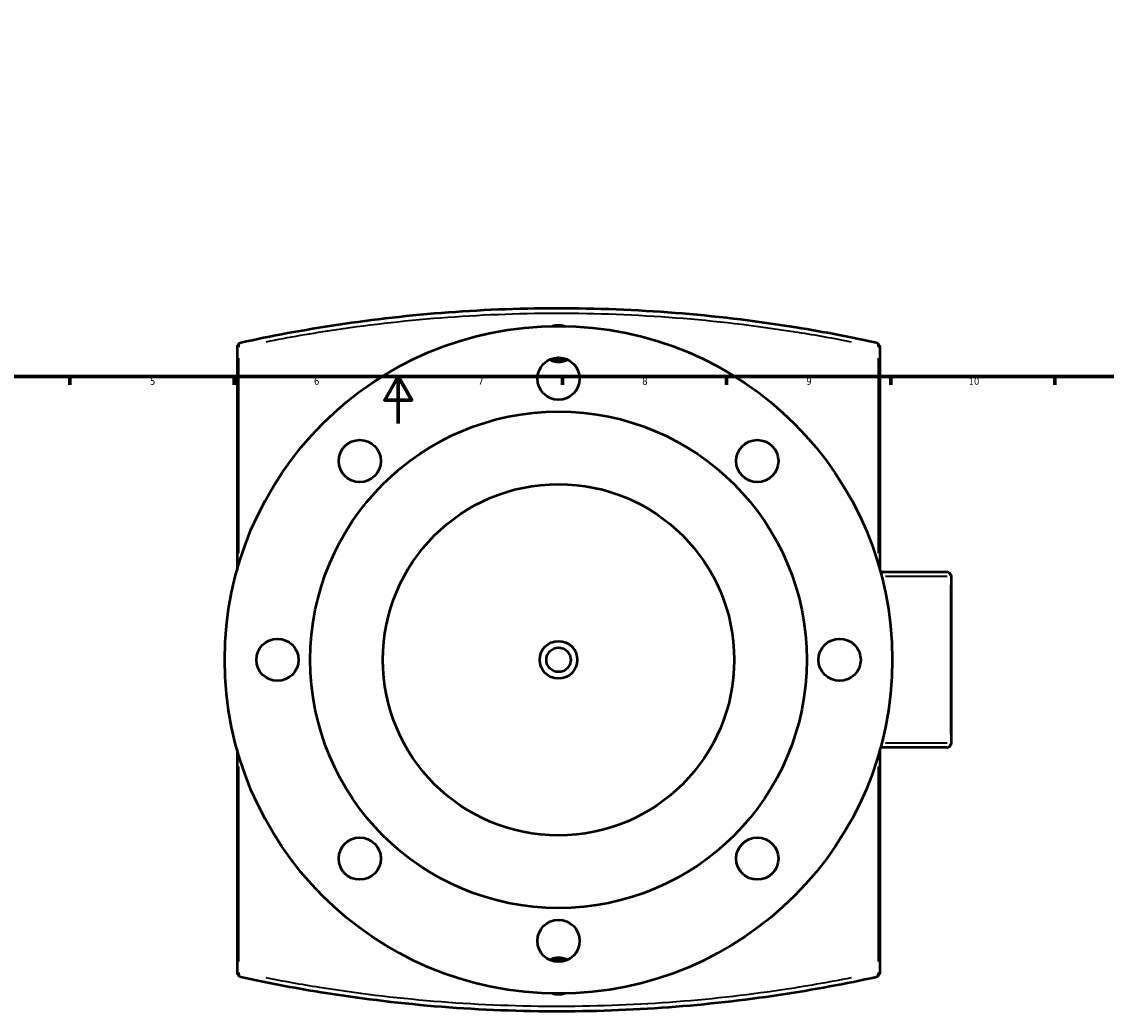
# Model space of a CAD drawing. Header units: millimetres. Extents: x -203 to 1361, y -251 to 1202.
# Tile 2 of 7: x 260 to 723, y -251 to 172. Entities that reach past the tile are written whole.
import ezdxf

# ---------------------------------------------------------------- set-up
doc = ezdxf.new("R2010")
doc.units = ezdxf.units.MM
for name, color, linetype, lineweight in [('Border (ANSI)', 7, 'Continuous', 70), ('Dimension (ANSI)', 7, 'Continuous', 25), ('Visible (ANSI)', 7, 'Continuous', 50), ('Visible Narrow (ANSI)', 7, 'Continuous', 35)]:
    doc.layers.add(name, color=color, linetype=linetype, lineweight=lineweight)
doc.styles.add('Note Text (ANSI)', font='tahoma.ttf')
doc.dimstyles.new('Default - mm (ANSI)', dxfattribs={"dimtxt": 3.048, "dimasz": 2.5, "dimexe": 3.175, "dimexo": 1.6002, "dimgap": 0.8, "dimtad": 0, "dimtoh": 1, "dimrnd": 1e-08, "dimzin": 4, "dimdsep": 46, "dimtxsty": 'Note Text (ANSI)', "dimcen": 0.09, "dimdle": 10, "dimclrd": 256, "dimclre": 256, "dimclrt": 256, "dimadec": 1, "dimazin": 1, "dimtfac": 1, "dimtofl": 0, "dimtmove": 0, "dimatfit": 3, "dimfxl": 1, "dimtolj": 1, "dimtzin": 4, "dimlwd": -1, "dimlwe": -1, "dimarcsym": 0})

# ---------------------------------------------------------------- blocks, each defined once
blk = doc.blocks.new('Borders Default Border')
at = {"layer": 'Border (ANSI)'}
for p, q in [((280.33, 20), (280.33, 16.55)), ((350.42, 20), (350.42, 16.55)), ((490.58, 20), (490.58, 16.55)), ((560.67, 20), (560.67, 16.55)), ((630.75, 20), (630.75, 16.55)), ((700.83, 20), (700.83, 16.55))]:
    blk.add_line(p, q, dxfattribs=at)
at = {"layer": 'Border (ANSI)', "flags": 128}
for points in [[(20, 20), (20, 574), (821, 574), (821, 20), (20, 20)], [(420.5, 0), (420.5, 20), (414.73, 10), (426.27, 10), (420.5, 20)]]:
    blk.add_lwpolyline(points, dxfattribs=at)
at = {"layer": 'Border (ANSI)', "attachment_point": 7, "style": 'Note Text (ANSI)'}
for s, insert, char_height in [('5', (314.48, 16.49), 3.05), ('6', (384.49, 16.49), 3.05), ('7', (454.6, 16.55), 3.05), ('8', (524.63, 16.48), 3.05), ('9', (594.7, 16.49), 3.05), ('10', (663.96, 16.49), 3.048)]:
    blk.add_mtext(s, dxfattribs=dict(at, insert=insert, char_height=char_height))
blk = doc.blocks.new('*D6')
at = {"layer": 'Defpoints', "color": 0, "transparency": 16777216}
for p in [(449.08, 351.62), (528.73, -40.37)]:
    blk.add_point(p, dxfattribs=at)
at = {"layer": 'Dimension (ANSI)', "transparency": 16777216}
for p, q in [((465.3, 271.79), (449.58, 349.17)), ((462.08, 271.79), (465.3, 271.79))]:
    blk.add_line(p, q, dxfattribs=at)
blk.add_solid([(449.99, 349.26), (449.17, 349.09), (449.08, 351.62)], dxfattribs=at)
at = {"layer": 'Dimension (ANSI)', "transparency": 16777216, "insert": (445.6, 273.43), "char_height": 3.048, "attachment_point": 1, "style": 'Note Text (ANSI)'}
blk.add_mtext('\\A1;∅400.00', dxfattribs=at)

msp = doc.modelspace()

# ---------------------------------------------------------------- linework, layer by layer
at = {"layer": 'Visible (ANSI)'}
for p, q in [((351.656, 32.514), (351.656, -62.554)), ((626.156, -62.554), (626.156, 32.514)), ((626.383, -63.378), (654.656, -63.378)), ((656.656, -136.378), (656.656, -65.378)), ((654.656, -138.378), (626.383, -138.378)), ((351.656, -139.201), (351.656, -234.27)), ((626.156, -234.27), (626.156, -139.201))]:
    msp.add_line(p, q, dxfattribs=at)
for centre, radius in [((488.906, -100.878), 142.5), ((488.906, 19.122), 9), ((488.906, -100.878), 106), ((404.053, -16.025), 9), ((573.759, -16.025), 9), ((488.906, -100.878), 75), ((368.906, -100.878), 9), ((608.906, -100.878), 9), ((488.906, -100.878), 8), ((488.906, -100.878), 5.2), ((404.053, -185.731), 9), ((573.759, -185.731), 9), ((488.906, -220.878), 9)]:
    msp.add_circle(centre, radius, dxfattribs=at)
for centre, radius, start, end in [((353.656, 32.514), 2, 102.32894, 180), ((624.156, 32.514), 2, 0, 77.67106), ((488.906, 34.122), 7, 246.78725, 293.21275), ((654.656, -65.378), 2, 0, 90), ((654.656, -136.378), 2, 270, 0), ((488.906, -235.878), 7, 66.78725, 113.21275), ((353.656, -234.27), 2, 180, 257.67106), ((624.156, -234.27), 2, 282.32894, 0)]:
    msp.add_arc(centre, radius, start, end, dxfattribs=at)
for points, knots in [([(624.583, 34.468), (613.959, 36.79), (602.477, 39.012), (575.054, 43.445), (558.723, 45.503), (525.29, 48.296), (508.217, 49.059), (474.564, 49.176), (457.99, 48.575), (425.561, 46.169), (409.721, 44.35), (379.923, 39.887), (365.959, 37.25), (353.229, 34.468)], [0, 0, 0, 0, 4.1709955, 4.1709955, 9.4103208, 9.4103208, 14.5243845, 14.5243845, 19.4752176, 19.4752176, 24.4923325, 24.4923325, 29.4898625, 29.4898625, 29.4898625, 29.4898625]), ([(486.264, 41.597), (487.129, 41.9), (488.043, 42.05), (489.77, 42.05), (490.684, 41.9), (491.549, 41.597)], [5.71858659, 5.71858659, 5.71858659, 5.71858659, 5.97769474, 5.97769474, 6.2368029, 6.2368029, 6.2368029, 6.2368029]), ([(492.821, 27.227), (492.538, 27.067), (492.245, 26.922), (490.965, 26.393), (489.902, 26.195), (487.91, 26.195), (486.848, 26.393), (485.568, 26.922), (485.274, 27.067), (484.991, 27.227)], [3.19549334, 3.19549334, 3.19549334, 3.19549334, 3.28778723, 3.28778723, 3.58661684, 3.58661684, 3.88544646, 3.88544646, 3.97774035, 3.97774035, 3.97774035, 3.97774035]), ([(484.991, -228.983), (485.274, -228.822), (485.568, -228.678), (486.848, -228.149), (487.91, -227.95), (489.902, -227.95), (490.965, -228.149), (492.245, -228.678), (492.538, -228.822), (492.821, -228.983)], [3.19549334, 3.19549334, 3.19549334, 3.19549334, 3.28778723, 3.28778723, 3.58661684, 3.58661684, 3.88544646, 3.88544646, 3.97774035, 3.97774035, 3.97774035, 3.97774035]), ([(353.229, -236.224), (363.853, -238.546), (375.335, -240.767), (402.759, -245.201), (419.089, -247.259), (452.523, -250.052), (469.595, -250.814), (503.249, -250.932), (519.822, -250.331), (552.252, -247.924), (568.091, -246.105), (597.889, -241.642), (611.854, -239.006), (624.583, -236.224)], [0, 0, 0, 0, 4.1709851, 4.1709851, 9.4103116, 9.4103116, 14.5243703, 14.5243703, 19.4752063, 19.4752063, 24.4923555, 24.4923555, 29.4898625, 29.4898625, 29.4898625, 29.4898625]), ([(491.549, -243.353), (490.684, -243.656), (489.77, -243.805), (488.043, -243.805), (487.129, -243.656), (486.264, -243.353)], [0.93643079, 0.93643079, 0.93643079, 0.93643079, 1.19553895, 1.19553895, 1.4546471, 1.4546471, 1.4546471, 1.4546471])]:
    msp.add_open_spline(points, degree=3, knots=knots, dxfattribs=at)
at = {"layer": 'Visible Narrow (ANSI)'}
for p, q in [((352.319, 32.514), (351.658, 32.514)), ((626.154, 32.514), (625.493, 32.514)), ((352.386, -55.403), (352.386, 27.887)), ((625.426, 27.887), (625.426, -55.403)), ((654.89, -65.378), (628.512, -65.378)), ((656.213, -68.928), (656.213, -132.828)), ((656.655, -65.378), (656.254, -65.378)), ((628.512, -136.378), (654.89, -136.378)), ((656.254, -136.378), (656.655, -136.378)), ((352.386, -229.643), (352.386, -146.353)), ((625.426, -146.353), (625.426, -229.643)), ((351.658, -234.27), (352.319, -234.27)), ((625.493, -234.27), (626.154, -234.27))]:
    msp.add_line(p, q, dxfattribs=at)
for centre, major_axis, ratio, start_param, end_param in [((353.656, 32.514), (-0.427, 1.954), 0.6261141, 0.0717397, 1.3630551), ((624.156, 32.514), (0.427, 1.954), 0.6261141, 4.9201302, 6.2114456), ((654.656, -65.378), (0, 2), 0.778169, 4.7909288, 6.2046455), ((654.656, -136.378), (0, -2), 0.778169, 0.0785398, 1.4922565), ((353.656, -234.27), (-0.427, -1.954), 0.6261141, 4.9201302, 6.2114456), ((624.156, -234.27), (0.427, -1.954), 0.6261141, 0.0717397, 1.3630551)]:
    msp.add_ellipse(centre, major_axis=major_axis, ratio=ratio, start_param=start_param, end_param=end_param, dxfattribs=at)
for points, knots in [([(364.04, 34.925), (373.566, 36.803), (383.661, 38.571), (409.229, 42.365), (425.167, 44.178), (457.798, 46.577), (474.475, 47.176), (508.337, 47.059), (525.516, 46.299), (559.157, 43.515), (575.589, 41.463), (598.859, 37.736), (606.483, 36.363), (613.774, 34.925)], [-28.0153694, -28.0153694, -28.0153694, -28.0153694, -24.4923325, -24.4923325, -19.4752176, -19.4752176, -14.5243845, -14.5243845, -9.4103208, -9.4103208, -4.1709955, -4.1709955, -1.4744931, -1.4744931, -1.4744931, -1.4744931]), ([(613.773, -236.68), (604.247, -238.559), (594.152, -240.327), (568.583, -244.12), (552.645, -245.933), (520.014, -248.332), (503.338, -248.931), (469.475, -248.815), (452.297, -248.054), (418.656, -245.27), (402.223, -243.219), (378.953, -239.491), (371.329, -238.118), (364.039, -236.68)], [-28.0153694, -28.0153694, -28.0153694, -28.0153694, -24.4923555, -24.4923555, -19.4752063, -19.4752063, -14.5243703, -14.5243703, -9.4103116, -9.4103116, -4.1709851, -4.1709851, -1.4744931, -1.4744931, -1.4744931, -1.4744931])]:
    msp.add_open_spline(points, degree=3, knots=knots, dxfattribs=at)

# ---------------------------------------------------------------- block references
msp.add_blockref('Borders Default Border', (0, 0))

# ---------------------------------------------------------------- dimensions: what is measured, and where the dimension line sits
at = {"layer": 'Dimension (ANSI)'}
dim = msp.add_diameter_dim_2p(p1=(528.732, -40.374), p2=(449.081, 351.624), dimstyle='Default - mm (ANSI)', override={"dimtih": 1, "dimdec": 2, "dimlfac": 0.999977, "dimtp": 0, "dimtm": 0, "dimtdec": 2}, dxfattribs=at)
dim.commit()
dim.dimension.update_dxf_attribs({"geometry": '*D6', "text_midpoint": (453.442, 271.788), "dimtype": 163})

doc.saveas('drawing.dxf')
